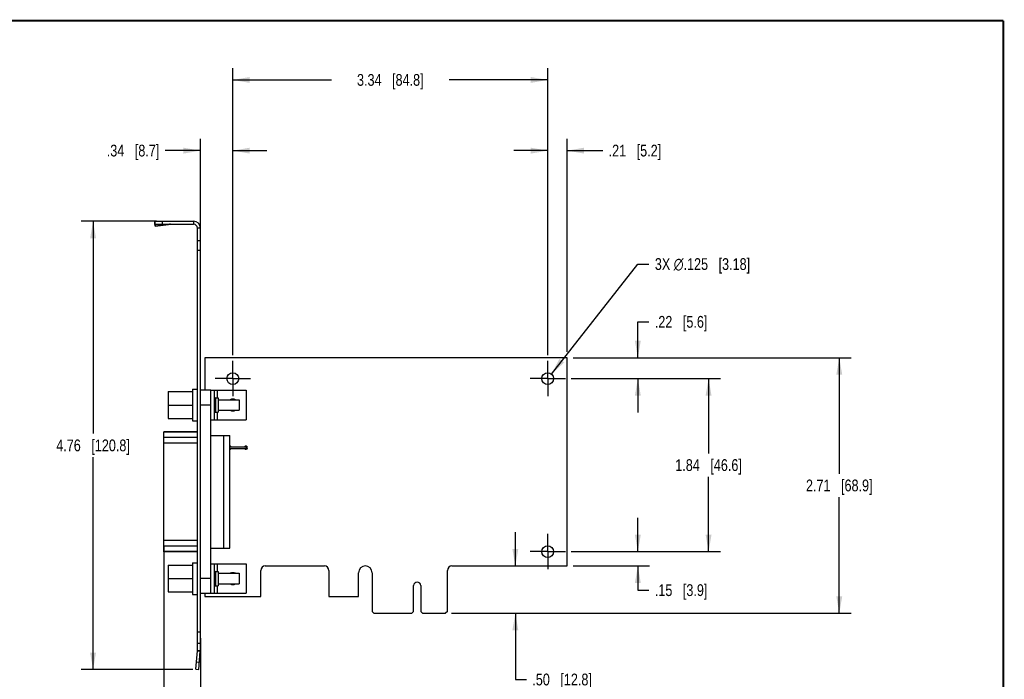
# Model space of a CAD drawing. Header units: inches. Extents: x 0.2 to 16.8, y 0.1 to 10.8.
# Tile 10 of 10: x 6.3 to 16.8, y 3.8 to 10.8. Entities that reach past the tile are written whole.
import ezdxf

# ---------------------------------------------------------------- set-up
doc = ezdxf.new("R2010")
doc.units = ezdxf.units.IN
doc.header["$LTSCALE"] = 0.935
doc.header["$MEASUREMENT"] = 0
doc.linetypes.add('CENTER', pattern=[0.6, 0.375, -0.075, 0.075, -0.075])
doc.layers.get('0').update_dxf_attribs({"linetype": 'CONTINUOUS'})
doc.layers.add('02___PRT_ALL_AXES', color=7, linetype='CONTINUOUS')
doc.layers.add('DIMENSIONS', color=7, linetype='CONTINUOUS')
doc.styles.get("Standard").update_dxf_attribs({"font": 'txt', "width": 0.8})
doc.dimstyles.new('DIMSTYLE_1', dxfattribs={"dimtxt": 0.125, "dimasz": 0.18, "dimexe": 0.125, "dimexo": 0.0625, "dimgap": 0.0625, "dimtad": 0, "dimtih": 1, "dimtoh": 1, "dimzin": 4, "dimdsep": 46, "dimtxsty": 'STANDARD', "dimblk": '_FILLED', "dimblk1": '_FILLED', "dimblk2": '_FILLED', "dimcen": 0.09, "dimadec": 0, "dimazin": 0, "dimtp": 0.001, "dimtm": 0.001, "dimtfac": 1, "dimtofl": 0, "dimtmove": 0, "dimatfit": 3, "dimldrblk": '_FILLED', "dimfxl": 1, "dimtolj": 1, "dimtzin": 4, "dimarcsym": 0})
doc.dimstyles.new('DIMSTYLE_2', dxfattribs={"dimtxt": 0.125, "dimasz": 0.18, "dimexe": 0.125, "dimexo": 0.0625, "dimgap": 0.09, "dimtad": 0, "dimtih": 1, "dimtoh": 1, "dimdec": 3, "dimzin": 4, "dimdsep": 46, "dimtxsty": 'STANDARD', "dimblk": '_FILLED', "dimblk1": '_FILLED', "dimblk2": '_FILLED', "dimcen": 0.09, "dimadec": 0, "dimazin": 0, "dimtp": 0.001, "dimtm": 0.001, "dimtfac": 1, "dimtdec": 3, "dimtmove": 0, "dimatfit": 2, "dimldrblk": '_FILLED', "dimfxl": 1, "dimtolj": 1, "dimtzin": 4, "dimarcsym": 0})

# ---------------------------------------------------------------- blocks, each defined once
blk = doc.blocks.new('_FILLED')
at = {"color": 0, "linetype": 'BYBLOCK'}
blk.add_solid([(0, 0), (-1, 0.174), (-1, -0.174)], dxfattribs=at)
blk = doc.blocks.new('*D4')
at = {"layer": 'DIMENSIONS', "color": 2, "linetype": 'CONTINUOUS'}
for p, q in [((12.874, 7.182), (12.874, 7.562)), ((12.874, 7.562), (12.992, 7.562)), ((12.187, 7.182), (12.999, 7.182)), ((12.168, 6.96), (12.999, 6.96)), ((12.874, 6.96), (12.874, 6.6))]:
    blk.add_line(p, q, dxfattribs=at)
at = {"layer": 'DIMENSIONS', "color": 2, "linetype": 'CONTINUOUS', "xscale": 0.18, "yscale": 0.18, "zscale": 0.18}
for p, rotation in [((12.874, 7.182), 270), ((12.874, 6.96), 90)]:
    blk.add_blockref('_FILLED', p, dxfattribs=dict(at, rotation=rotation))
at = {"layer": 'DIMENSIONS', "color": 2, "linetype": 'CONTINUOUS', "insert": (13.054, 7.625), "char_height": 0.125, "width": 0.925, "attachment_point": 1, "line_spacing_factor": 0.9}
blk.add_mtext('.22{\\Ftxt.shx;\\W1.000000;\\H0.125000; }[5.6]', dxfattribs=at)
blk = doc.blocks.new('*D5')
at = {"layer": 'DIMENSIONS', "color": 2, "linetype": 'CONTINUOUS'}
for p, q in [((12.168, 6.96), (13.749, 6.96)), ((13.624, 6.96), (13.624, 6.167)), ((13.624, 5.124), (13.624, 5.917)), ((12.168, 5.124), (13.749, 5.124))]:
    blk.add_line(p, q, dxfattribs=at)
at = {"layer": 'DIMENSIONS', "color": 2, "linetype": 'CONTINUOUS', "xscale": 0.18, "yscale": 0.18, "zscale": 0.18}
for p, rotation in [((13.624, 6.96), 90), ((13.624, 5.124), 270)]:
    blk.add_blockref('_FILLED', p, dxfattribs=dict(at, rotation=rotation))
at = {"layer": 'DIMENSIONS', "color": 2, "linetype": 'CONTINUOUS', "insert": (13.624, 6.105), "char_height": 0.125, "width": 1.125, "attachment_point": 2, "line_spacing_factor": 0.9}
blk.add_mtext('1.84{\\Ftxt.shx;\\W1.000000;\\H0.125000; }[46.6]', dxfattribs=at)
blk = doc.blocks.new('*D6')
at = {"layer": 'DIMENSIONS', "color": 2, "linetype": 'CONTINUOUS'}
for p, q in [((12.874, 5.124), (12.874, 5.484)), ((12.168, 5.124), (12.999, 5.124)), ((12.187, 4.972), (12.999, 4.972)), ((12.874, 4.972), (12.874, 4.716)), ((12.874, 4.716), (12.992, 4.716))]:
    blk.add_line(p, q, dxfattribs=at)
at = {"layer": 'DIMENSIONS', "color": 2, "linetype": 'CONTINUOUS', "xscale": 0.18, "yscale": 0.18, "zscale": 0.18}
for p, rotation in [((12.874, 5.124), 270), ((12.874, 4.972), 90)]:
    blk.add_blockref('_FILLED', p, dxfattribs=dict(at, rotation=rotation))
at = {"layer": 'DIMENSIONS', "color": 2, "linetype": 'CONTINUOUS', "insert": (13.054, 4.778), "char_height": 0.125, "width": 0.925, "attachment_point": 1, "line_spacing_factor": 0.9}
blk.add_mtext('.15{\\Ftxt.shx;\\W1.000000;\\H0.125000; }[3.9]', dxfattribs=at)
blk = doc.blocks.new('*D7')
at = {"layer": 'DIMENSIONS', "color": 2, "linetype": 'CONTINUOUS'}
for p, q in [((7.771, 8.629), (6.972, 8.629)), ((7.097, 8.629), (7.097, 6.376)), ((7.097, 3.873), (7.097, 6.126)), ((8.155, 3.873), (6.972, 3.873))]:
    blk.add_line(p, q, dxfattribs=at)
at = {"layer": 'DIMENSIONS', "color": 2, "linetype": 'CONTINUOUS', "xscale": 0.18, "yscale": 0.18, "zscale": 0.18}
for p, rotation in [((7.097, 8.629), 90), ((7.097, 3.873), 270)]:
    blk.add_blockref('_FILLED', p, dxfattribs=dict(at, rotation=rotation))
at = {"layer": 'DIMENSIONS', "color": 2, "linetype": 'CONTINUOUS', "insert": (7.097, 6.314), "char_height": 0.125, "width": 1.225, "attachment_point": 2, "line_spacing_factor": 0.9}
blk.add_mtext('4.76{\\Ftxt.shx;\\W1.000000;\\H0.125000; }[120.8]', dxfattribs=at)
blk = doc.blocks.new('*D8')
at = {"layer": 'DIMENSIONS', "color": 2, "linetype": 'CONTINUOUS'}
for p, q in [((11.918, 7.21), (11.918, 9.504)), ((12.124, 7.245), (12.124, 9.504)), ((11.918, 9.379), (11.558, 9.379)), ((12.124, 9.379), (12.501, 9.379))]:
    blk.add_line(p, q, dxfattribs=at)
at = {"layer": 'DIMENSIONS', "color": 2, "linetype": 'CONTINUOUS', "xscale": 0.18, "yscale": 0.18, "zscale": 0.18}
blk.add_blockref('_FILLED', (11.918, 9.379), dxfattribs=at)
at = {"layer": 'DIMENSIONS', "color": 2, "linetype": 'CONTINUOUS', "xscale": 0.18, "yscale": 0.18, "zscale": 0.18, "rotation": 180}
blk.add_blockref('_FILLED', (12.124, 9.379), dxfattribs=at)
at = {"layer": 'DIMENSIONS', "color": 2, "linetype": 'CONTINUOUS', "insert": (12.564, 9.442), "char_height": 0.125, "width": 0.925, "attachment_point": 1, "line_spacing_factor": 0.9}
blk.add_mtext('.21{\\Ftxt.shx;\\W1.000000;\\H0.125000; }[5.2]', dxfattribs=at)
blk = doc.blocks.new('*D9')
at = {"layer": 'DIMENSIONS', "color": 2, "linetype": 'CONTINUOUS'}
for p, q in [((8.579, 7.21), (8.579, 10.254)), ((11.918, 7.21), (11.918, 10.254)), ((8.579, 10.129), (9.624, 10.129)), ((11.918, 10.129), (10.874, 10.129))]:
    blk.add_line(p, q, dxfattribs=at)
at = {"layer": 'DIMENSIONS', "color": 2, "linetype": 'CONTINUOUS', "xscale": 0.18, "yscale": 0.18, "zscale": 0.18, "rotation": 180}
blk.add_blockref('_FILLED', (8.579, 10.129), dxfattribs=at)
at = {"layer": 'DIMENSIONS', "color": 2, "linetype": 'CONTINUOUS', "xscale": 0.18, "yscale": 0.18, "zscale": 0.18}
blk.add_blockref('_FILLED', (11.918, 10.129), dxfattribs=at)
at = {"layer": 'DIMENSIONS', "color": 2, "linetype": 'CONTINUOUS', "insert": (10.249, 10.192), "char_height": 0.125, "width": 1.125, "attachment_point": 2, "line_spacing_factor": 0.9}
blk.add_mtext('3.34{\\Ftxt.shx;\\W1.000000;\\H0.125000; }[84.8]', dxfattribs=at)
blk = doc.blocks.new('*D10')
at = {"layer": 'DIMENSIONS', "color": 2, "linetype": 'CONTINUOUS'}
for p, q in [((8.235, 8.384), (8.235, 9.504)), ((8.579, 7.21), (8.579, 9.504)), ((8.235, 9.379), (7.863, 9.379)), ((8.579, 9.379), (8.939, 9.379))]:
    blk.add_line(p, q, dxfattribs=at)
at = {"layer": 'DIMENSIONS', "color": 2, "linetype": 'CONTINUOUS', "xscale": 0.18, "yscale": 0.18, "zscale": 0.18}
blk.add_blockref('_FILLED', (8.235, 9.379), dxfattribs=at)
at = {"layer": 'DIMENSIONS', "color": 2, "linetype": 'CONTINUOUS', "xscale": 0.18, "yscale": 0.18, "zscale": 0.18, "rotation": 180}
blk.add_blockref('_FILLED', (8.579, 9.379), dxfattribs=at)
at = {"layer": 'DIMENSIONS', "color": 2, "linetype": 'CONTINUOUS', "insert": (7.8, 9.442), "char_height": 0.125, "width": 0.925, "attachment_point": 3, "line_spacing_factor": 0.9}
blk.add_mtext('.34{\\Ftxt.shx;\\W1.000000;\\H0.125000; }[8.7]', dxfattribs=at)
blk = doc.blocks.new('*D11')
at = {"layer": 'DIMENSIONS', "color": 2, "linetype": 'CONTINUOUS'}
for p, q in [((11.957, 7.009), (12.874, 8.176)), ((12.874, 8.176), (12.992, 8.176))]:
    blk.add_line(p, q, dxfattribs=at)
at = {"layer": 'DIMENSIONS', "color": 2, "linetype": 'CONTINUOUS', "xscale": 0.18, "yscale": 0.18, "zscale": 0.18, "rotation": 231.820770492}
blk.add_blockref('_FILLED', (11.957, 7.009), dxfattribs=at)
at = {"layer": 'DIMENSIONS', "color": 2, "linetype": 'CONTINUOUS', "insert": (13.054, 8.238), "char_height": 0.125, "width": 1.59167, "attachment_point": 1, "line_spacing_factor": 0.9}
blk.add_mtext('3X \\Fgdt;{\\Fgdt;n}\\Ftxt;.125{\\Ftxt.shx;\\W1.000000;\\H0.125000; }[3.18]', dxfattribs=at)
blk = doc.blocks.new('*D12')
at = {"layer": 'DIMENSIONS', "color": 2, "linetype": 'CONTINUOUS'}
for p, q in [((11.575, 4.972), (11.575, 5.332)), ((10.898, 4.47), (11.7, 4.47)), ((11.575, 4.47), (11.575, 3.767)), ((11.575, 3.767), (11.692, 3.767))]:
    blk.add_line(p, q, dxfattribs=at)
at = {"layer": 'DIMENSIONS', "color": 2, "linetype": 'CONTINUOUS', "xscale": 0.18, "yscale": 0.18, "zscale": 0.18}
for p, rotation in [((11.575, 4.972), 270), ((11.575, 4.47), 90)]:
    blk.add_blockref('_FILLED', p, dxfattribs=dict(at, rotation=rotation))
at = {"layer": 'DIMENSIONS', "color": 2, "linetype": 'CONTINUOUS', "insert": (11.755, 3.83), "char_height": 0.125, "width": 1.025, "attachment_point": 1, "line_spacing_factor": 0.9}
blk.add_mtext('.50{\\Ftxt.shx;\\W1.000000;\\H0.125000; }[12.8]', dxfattribs=at)
blk = doc.blocks.new('*D13')
at = {"layer": 'DIMENSIONS', "color": 2, "linetype": 'CONTINUOUS'}
for p, q in [((12.187, 7.182), (15.135, 7.182)), ((15.01, 7.182), (15.01, 5.951)), ((15.01, 4.47), (15.01, 5.701)), ((10.898, 4.47), (15.135, 4.47))]:
    blk.add_line(p, q, dxfattribs=at)
at = {"layer": 'DIMENSIONS', "color": 2, "linetype": 'CONTINUOUS', "xscale": 0.18, "yscale": 0.18, "zscale": 0.18}
for p, rotation in [((15.01, 7.182), 90), ((15.01, 4.47), 270)]:
    blk.add_blockref('_FILLED', p, dxfattribs=dict(at, rotation=rotation))
at = {"layer": 'DIMENSIONS', "color": 2, "linetype": 'CONTINUOUS', "insert": (15.01, 5.889), "char_height": 0.125, "width": 1.125, "attachment_point": 2, "line_spacing_factor": 0.9}
blk.add_mtext('2.71{\\Ftxt.shx;\\W1.000000;\\H0.125000; }[68.9]', dxfattribs=at)
blk = doc.blocks.new('*D14')
at = {"layer": 'DIMENSIONS', "color": 2, "linetype": 'CONTINUOUS'}
for p, q in [((7.847, 5.179), (7.847, 2.998)), ((8.235, 4.207), (8.235, 2.998)), ((7.847, 3.123), (7.487, 3.123)), ((8.235, 3.123), (8.655, 3.123))]:
    blk.add_line(p, q, dxfattribs=at)
at = {"layer": 'DIMENSIONS', "color": 2, "linetype": 'CONTINUOUS', "xscale": 0.18, "yscale": 0.18, "zscale": 0.18}
blk.add_blockref('_FILLED', (7.847, 3.123), dxfattribs=at)
at = {"layer": 'DIMENSIONS', "color": 2, "linetype": 'CONTINUOUS', "xscale": 0.18, "yscale": 0.18, "zscale": 0.18, "rotation": 180}
blk.add_blockref('_FILLED', (8.235, 3.123), dxfattribs=at)
at = {"layer": 'DIMENSIONS', "color": 2, "linetype": 'CONTINUOUS', "insert": (8.717, 3.186), "char_height": 0.125, "width": 0.925, "attachment_point": 1, "line_spacing_factor": 0.9}
blk.add_mtext('.39{\\Ftxt.shx;\\W1.000000;\\H0.125000; }[9.9]', dxfattribs=at)

msp = doc.modelspace()

# ---------------------------------------------------------------- linework, layer by layer
at = {"color": 7, "linetype": 'CONTINUOUS'}
for p, q in [((7.751, 8.6269), (7.7522, 8.6086)), ((7.751, 8.6269), (7.7537, 8.607)), ((7.7562, 8.5786), (7.7522, 8.6086)), ((7.7537, 8.5981), (7.7537, 8.6291)), ((7.7537, 8.6291), (8.1637, 8.6291)), ((7.8337, 8.5981), (7.8337, 8.6291)), ((8.1637, 8.6291), (8.1637, 8.5981)), ((8.2347, 8.5581), (8.2037, 8.5581)), ((8.2347, 4.0741), (8.2347, 8.5581)), ((8.2347, 8.4211), (8.2037, 8.4211)), ((8.2347, 8.3211), (8.2037, 8.3211)), ((8.284, 7.1821), (8.284, 6.8381)), ((12.124, 7.1821), (8.284, 7.1821)), ((12.124, 4.9721), (12.124, 7.1821)), ((7.8947, 6.8221), (7.8947, 6.5381)), ((7.8947, 6.8221), (8.1507, 6.8221)), ((8.1507, 6.8466), (8.1507, 6.5131)), ((8.1507, 6.8466), (8.2037, 6.8466)), ((8.3447, 6.8381), (8.2347, 6.8381)), ((8.3447, 4.6801), (8.3447, 6.8381)), ((8.3447, 6.8364), (8.7197, 6.8364)), ((8.3817, 6.8364), (8.3817, 6.5239)), ((8.4129, 6.8364), (8.4129, 6.7551)), ((8.7197, 6.8364), (8.7197, 6.5239)), ((8.3967, 6.7551), (8.3967, 6.6051)), ((8.3967, 6.7551), (8.4227, 6.7551)), ((8.4227, 6.7551), (8.4227, 6.6051)), ((8.4227, 6.7361), (8.6447, 6.7361)), ((8.6447, 6.7361), (8.6447, 6.6241)), ((7.8947, 6.6801), (8.1507, 6.6801)), ((8.3447, 6.6801), (8.2347, 6.6801)), ((8.3967, 6.6051), (8.4227, 6.6051)), ((8.4129, 6.6051), (8.4129, 6.5239)), ((8.4227, 6.6241), (8.6447, 6.6241)), ((7.8947, 6.5381), (8.1507, 6.5381)), ((8.1507, 6.5131), (8.2037, 6.5131)), ((8.3447, 6.5239), (8.7197, 6.5239)), ((7.8467, 5.1231), (7.8467, 6.3951)), ((8.2037, 6.3951), (7.8467, 6.3951)), ((8.2037, 6.393), (7.8467, 6.393)), ((8.2037, 6.3367), (7.8467, 6.3367)), ((8.2037, 6.2768), (7.8467, 6.2768)), ((8.3447, 6.3581), (8.5467, 6.3581)), ((8.4847, 5.1601), (8.4847, 6.3581)), ((8.5467, 5.1601), (8.5467, 6.3581)), ((8.5467, 6.2371), (8.7217, 6.2371)), ((8.5467, 6.2171), (8.7217, 6.2171)), ((8.7217, 6.2371), (8.7217, 6.2171)), ((8.2037, 5.2414), (7.8467, 5.2414)), ((8.2037, 5.1815), (7.8467, 5.1815)), ((8.2037, 5.1252), (7.8467, 5.1252)), ((8.2037, 5.1231), (7.8467, 5.1231)), ((8.3447, 5.1601), (8.5467, 5.1601)), ((7.8947, 4.9801), (7.8947, 4.6961)), ((7.8947, 4.9801), (8.1507, 4.9801)), ((8.1507, 5.0046), (8.1507, 4.6711)), ((8.1507, 5.0046), (8.2037, 5.0046)), ((8.3447, 4.9944), (8.7197, 4.9944)), ((8.3817, 4.9944), (8.3817, 4.6819)), ((8.3967, 4.9131), (8.3967, 4.7631)), ((8.3967, 4.9131), (8.4227, 4.9131)), ((8.4129, 4.9944), (8.4129, 4.9131)), ((8.4227, 4.9131), (8.4227, 4.7631)), ((8.7197, 4.9944), (8.7197, 4.6819)), ((8.875, 4.6471), (8.875, 4.9251)), ((8.922, 4.9721), (9.55, 4.9721)), ((9.597, 4.9251), (9.597, 4.6471)), ((10.855, 4.4901), (10.855, 4.9251)), ((10.902, 4.9721), (12.124, 4.9721)), ((7.8947, 4.8381), (8.1507, 4.8381)), ((8.3447, 4.8381), (8.2347, 4.8381)), ((8.4227, 4.8941), (8.6447, 4.8941)), ((8.6447, 4.8941), (8.6447, 4.7821)), ((9.912, 4.6471), (9.912, 4.9001)), ((10.056, 4.9001), (10.056, 4.4901)), ((8.3967, 4.7631), (8.4227, 4.7631)), ((8.4129, 4.7631), (8.4129, 4.6819)), ((8.4227, 4.7821), (8.6447, 4.7821)), ((10.4965, 4.4901), (10.4965, 4.7636)), ((10.5715, 4.7636), (10.5715, 4.4901)), ((7.8947, 4.6961), (8.1507, 4.6961)), ((8.1507, 4.6711), (8.2037, 4.6711)), ((8.3447, 4.6801), (8.2347, 4.6801)), ((8.284, 4.6801), (8.284, 4.6471)), ((8.284, 4.6471), (8.875, 4.6471)), ((8.3447, 4.6819), (8.7197, 4.6819)), ((9.597, 4.6471), (9.912, 4.6471)), ((10.076, 4.4701), (10.056, 4.4901)), ((10.4965, 4.4901), (10.4765, 4.4701)), ((10.5915, 4.4701), (10.5715, 4.4901)), ((10.855, 4.4901), (10.835, 4.4701)), ((10.076, 4.4701), (10.4765, 4.4701)), ((10.5915, 4.4701), (10.835, 4.4701)), ((8.2347, 4.2692), (8.2037, 4.2692)), ((8.2347, 4.1481), (8.2037, 4.1481)), ((8.2037, 4.0741), (8.2347, 4.0741)), ((8.2035, 4.0711), (8.2344, 4.0684)), ((8.2173, 3.873), (8.2344, 4.0684)), ((8.1864, 3.8757), (8.2173, 3.873)), ((8.1934, 3.9554), (8.2243, 3.9527))]:
    msp.add_line(p, q, dxfattribs=at)
at = {"color": 3, "linetype": 'CONTINUOUS'}
for p, q in [((7.7537, 8.5981), (8.1637, 8.5981)), ((7.755, 8.5969), (7.7562, 8.5786)), ((7.755, 8.5969), (7.8965, 8.5969)), ((7.7562, 8.5786), (7.8965, 8.5969)), ((8.2037, 4.0741), (8.2037, 8.5581)), ((8.1864, 3.8757), (8.2035, 4.0711))]:
    msp.add_line(p, q, dxfattribs=at)
at = {"color": 7, "linetype": 'CONTINUOUS', "const_width": 0.02}
for points in [[(16.75, 10.7586), (0.25, 10.7586)], [(16.75, 0.2586), (16.75, 10.7586)]]:
    msp.add_lwpolyline(points, dxfattribs=at)
at = {"color": 3, "linetype": 'CONTINUOUS'}
for centre, radius, start, end in [((7.9187, 8.3906), 0.2076, 90.01908, 96.14512), ((8.1637, 8.5581), 0.04, 0, 90), ((8.1687, 4.0741), 0.035, 355, 360)]:
    msp.add_arc(centre, radius, start, end, dxfattribs=at)
at = {"color": 7, "linetype": 'CONTINUOUS'}
for centre, radius, start, end in [((8.1637, 8.5581), 0.071, 0, 90), ((8.3967, 6.7701), 0.015, 180, 270), ((8.579, 6.6801), 0.0625, 63.69437, 116.30563), ((8.3967, 6.5901), 0.015, 90, 180), ((8.579, 6.6801), 0.0625, 243.69437, 296.30563), ((8.3967, 4.9281), 0.015, 180, 270), ((8.922, 4.9251), 0.047, 90, 180), ((9.55, 4.9251), 0.047, 0, 90), ((9.984, 4.9001), 0.072, 0, 180), ((10.902, 4.9251), 0.047, 90, 180), ((8.579, 4.8381), 0.0625, 63.69437, 116.30563), ((8.3967, 4.7481), 0.015, 90, 180), ((8.579, 4.8381), 0.0625, 243.69437, 296.30563), ((10.534, 4.7636), 0.0375, 0, 180), ((8.1687, 4.0741), 0.066, 355, 360)]:
    msp.add_arc(centre, radius, start, end, dxfattribs=at)
msp.add_open_spline([(7.7537, 8.6291), (7.7534, 8.6291), (7.7529, 8.629), (7.7522, 8.6285), (7.7516, 8.6278), (7.7512, 8.6272), (7.751, 8.6269)], degree=3, knots=[0, 0, 0, 0, 0.1935117, 0.413787, 0.6791669, 1, 1, 1, 1], dxfattribs=at)
at = {"layer": '02___PRT_ALL_AXES', "color": 7, "linetype": 'CENTER'}
for p, q in [((8.579, 6.9601), (8.579, 7.1476)), ((11.918, 6.9601), (11.918, 7.1476)), ((8.579, 6.9601), (8.3915, 6.9601)), ((8.579, 6.9601), (8.579, 6.7726)), ((8.579, 6.9601), (8.7665, 6.9601)), ((11.918, 6.9601), (11.7305, 6.9601)), ((11.918, 6.9601), (12.1055, 6.9601)), ((11.918, 6.9601), (11.918, 6.7726)), ((11.918, 5.1241), (11.918, 5.3116)), ((11.918, 5.1241), (11.7305, 5.1241)), ((11.918, 5.1241), (12.1055, 5.1241)), ((11.918, 5.1241), (11.918, 4.9366))]:
    msp.add_line(p, q, dxfattribs=at)
at = {"layer": '02___PRT_ALL_AXES', "color": 7, "linetype": 'CONTINUOUS'}
for centre in [(8.579, 6.9601), (11.918, 6.9601), (11.918, 5.1241)]:
    msp.add_circle(centre, 0.0625, dxfattribs=at)
for centre, start, end in [((8.548, 6.2271), 34.94621, 94.48683), ((8.548, 6.2271), 265.51317, 325.05379), ((8.717, 6.2271), 214.94621, 145.05379)]:
    msp.add_arc(centre, 0.0175, start, end, dxfattribs=at)

# ---------------------------------------------------------------- dimensions: what is measured, and where the dimension line sits
at = {"layer": 'DIMENSIONS', "color": 2, "linetype": 'CONTINUOUS'}
for base, p1, p2, angle, picture, middle in [((8.579, 10.1291), (11.918, 7.1476), (8.579, 7.1476), 180, '*D9', (10.2485, 10.1291)), ((8.2347, 9.3791), (8.579, 7.1476), (8.2347, 8.3211), 180, '*D10', (7.3379, 9.3791)), ((11.918, 9.3791), (12.124, 7.1821), (11.918, 7.1476), 180, '*D8', (13.0262, 9.3791)), ((7.0967, 3.873), (7.8337, 8.6291), (8.2173, 3.873), 270, '*D7', (7.0967, 6.2511)), ((12.874, 6.9601), (12.124, 7.1821), (12.1055, 6.9601), 270, '*D4', (13.5165, 7.5623)), ((15.0103, 4.4701), (12.124, 7.1821), (10.835, 4.4701), 270, '*D13', (15.0103, 5.8261)), ((13.624, 5.1241), (12.1055, 6.9601), (12.1055, 5.1241), 270, '*D5', (13.624, 6.0421)), ((12.874, 4.9721), (12.1055, 5.1241), (12.124, 4.9721), 270, '*D6', (13.5165, 4.7156)), ((11.5747, 4.9721), (10.835, 4.4701), (12.124, 4.9721), 90, '*D12', (12.2672, 3.767)), ((7.8467, 3.123), (8.2347, 4.2692), (7.8467, 5.2414), 180, '*D14', (9.1798, 3.123))]:
    dim = msp.add_linear_dim(base=base, p1=p1, p2=p2, angle=angle, dimstyle='DIMSTYLE_1', dxfattribs=at)
    dim.commit()
    dim.dimension.update_dxf_attribs({"geometry": picture, "text_midpoint": middle, "dimtype": 160})
dim = msp.add_diameter_dim_2p(p1=(11.9567, 7.0092), p2=(11.8794, 6.911), text='3X %%c<>', dimstyle='DIMSTYLE_2', override={"dimpost": '<>'}, dxfattribs=at)
dim.commit()
dim.dimension.update_dxf_attribs({"geometry": '*D11', "text_midpoint": (13.8499, 8.1759), "dimtype": 163})

doc.saveas('drawing.dxf')
